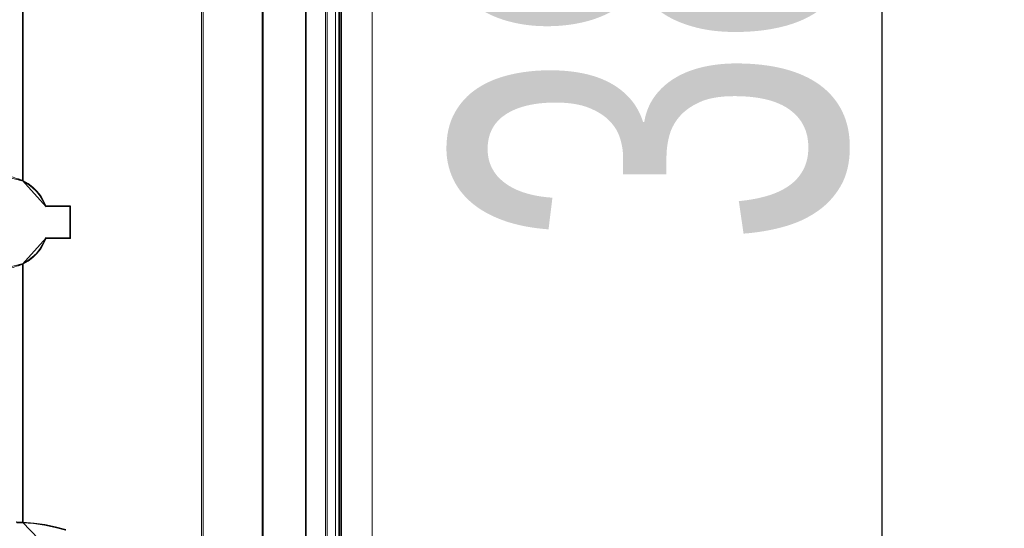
# Model space of a CAD drawing. Header units: millimetres. Extents: x -1290 to 1795, y -4192 to -1311.
# Tile 172 of 256: x 598 to 618, y -3280 to -3270. Entities that reach past the tile are written whole.
import ezdxf

# ---------------------------------------------------------------- set-up
doc = ezdxf.new("R2010")
doc.units = ezdxf.units.MM
doc.layers.add('$EL_istn', color=7, linetype='Continuous', lineweight=15)
doc.layers.add('Aparatura', color=7, linetype='Continuous', lineweight=13)
doc.styles.get("Standard").update_dxf_attribs({"font": 'ARIALN.TTF', "width": 0.8})
doc.dimstyles.new('100', dxfattribs={"dimtxt": 15, "dimasz": 10, "dimexe": 1.25, "dimexo": 0.625, "dimtad": 1, "dimdec": 0, "dimtxsty": 'Standard', "dimblk": 'OBLIQUE', "dimcen": 2.5, "dimadec": 0, "dimazin": 0, "dimtfac": 1, "dimtdec": 0, "dimtmove": 0, "dimatfit": 3, "dimldrblk": 'NONE', "dimfxl": 1, "dimarcsym": 0})

# ---------------------------------------------------------------- blocks, each defined once
blk = doc.blocks.new('_Oblique')
at = {"color": 0, "linetype": 'ByBlock', "lineweight": -2}
blk.add_line((-0.5, -0.5), (0.5, 0.5), dxfattribs=at)
blk = doc.blocks.new('*D42')
at = {"layer": '$EL_istn', "color": 0, "linetype": 'Continuous', "lineweight": -2, "ltscale": 0.1}
for p, q in [((603.973, -3229.971), (616.944, -3229.971)), ((615.694, -3229.971), (615.694, -3307.172)), ((603.412, -3307.172), (616.944, -3307.172))]:
    blk.add_line(p, q, dxfattribs=at)
at = {"layer": 'Defpoints', "color": 0}
for p in [(603.348, -3229.971), (602.787, -3307.172), (615.694, -3307.172)]:
    blk.add_point(p, dxfattribs=at)
at = {"layer": '$EL_istn', "color": 0, "linetype": 'ByBlock', "lineweight": -2, "xscale": 5, "yscale": 5, "zscale": 5}
for p, rotation in [((615.694, -3229.971), 90), ((615.694, -3307.172), 270)]:
    blk.add_blockref('_Oblique', p, dxfattribs=dict(at, rotation=rotation))
at = {"layer": '$EL_istn', "color": 0, "lineweight": 5, "insert": (610.985, -3268.572), "char_height": 8, "attachment_point": 5, "rotation": 90}
blk.add_mtext('386', dxfattribs=at)
blk = doc.blocks.new('_None')

msp = doc.modelspace()

# ---------------------------------------------------------------- linework, layer by layer
at = {"layer": 'Aparatura', "lineweight": 13}
for points in [[(604.631, -3307.174), (604.631, -3229.974), (604.631, -3307.174)], [(604.664, -3307.174), (604.664, -3229.974), (604.664, -3307.174)], [(604.612, -3306.753), (604.612, -3306.753), (604.612, -3268.574), (604.612, -3244.799), (604.612, -3236.052), (604.612, -3232.24), (604.612, -3231.078), (604.612, -3230.611), (604.612, -3230.476), (604.612, -3230.422), (604.612, -3230.406), (604.612, -3230.401), (604.612, -3230.396), (604.612, -3306.753)], [(601.813, -3243.715), (601.813, -3293.433), (603.182, -3293.433), (603.182, -3294.299), (604.631, -3294.294), (604.631, -3242.854), (603.182, -3242.849), (603.182, -3243.715), (601.813, -3243.715)], [(601.813, -3243.715), (601.813, -3293.433), (603.182, -3293.433), (603.182, -3294.299), (604.631, -3294.294), (604.631, -3242.854), (603.182, -3242.849), (603.182, -3243.715), (601.813, -3243.715)], [(601.847, -3243.716), (601.847, -3293.432), (603.215, -3293.432), (603.215, -3294.304), (604.665, -3294.293), (604.665, -3242.855), (603.215, -3242.844), (603.215, -3243.716), (601.847, -3243.716)], [(601.847, -3243.716), (601.847, -3293.432), (603.215, -3293.432), (603.215, -3294.304), (604.665, -3294.293), (604.665, -3242.855), (603.215, -3242.844), (603.215, -3243.716), (601.847, -3243.716)], [(604.344, -3294.294), (604.344, -3242.854), (604.344, -3294.294)], [(604.376, -3294.293), (604.376, -3242.855), (604.376, -3294.293)], [(604.545, -3294.091), (604.545, -3243.057), (521.002, -3243.062), (521.002, -3294.086), (604.545, -3294.091)], [(604.545, -3294.091), (604.545, -3243.057), (521.002, -3243.062), (521.002, -3294.086), (604.545, -3294.091)], [(604.545, -3243.057), (604.545, -3294.091), (604.545, -3243.057)], [(604.545, -3243.057), (604.545, -3294.091), (604.545, -3243.057)], [(604.545, -3243.057), (604.545, -3294.091), (605.291, -3294.091), (605.291, -3243.057), (604.545, -3243.057)], [(604.545, -3243.057), (604.545, -3294.091), (605.291, -3294.091), (605.291, -3243.057), (604.545, -3243.057)], [(605.291, -3294.091), (605.291, -3243.057), (605.291, -3294.091)], [(605.291, -3243.057), (605.291, -3294.091), (605.291, -3243.057)], [(597.681, -3243.715), (597.681, -3266.607), (525.626, -3266.607), (525.626, -3243.715), (521.412, -3243.715), (521.412, -3293.434), (525.626, -3293.434), (525.626, -3270.541), (597.681, -3270.541), (597.681, -3293.434), (601.813, -3293.434), (601.813, -3243.715), (597.681, -3243.715)], [(597.716, -3243.716), (597.716, -3266.612), (525.629, -3266.612), (525.629, -3243.716), (521.416, -3243.716), (521.416, -3293.432), (525.629, -3293.432), (525.629, -3270.537), (597.716, -3270.537), (597.716, -3293.432), (601.847, -3293.432), (601.847, -3243.716), (597.716, -3243.716)], [(601.813, -3243.715), (601.813, -3293.434), (601.813, -3243.715)], [(601.847, -3243.716), (601.847, -3293.432), (601.847, -3243.716)], [(603.049, -3244.543), (603.049, -3244.549), (603.049, -3268.305), (603.049, -3283.421), (603.049, -3288.997), (603.049, -3291.427), (603.049, -3292.169), (603.049, -3292.47), (603.049, -3292.556), (603.049, -3292.589), (603.049, -3292.599), (603.049, -3292.605), (603.049, -3244.543)], [(603.93, -3267.222), (603.93, -3285.574), (603.93, -3267.222)], [(598.156, -3268.566), (598.156, -3273.34), (598.156, -3268.566)], [(598.173, -3273.34), (598.066, -3273.295), (597.966, -3273.257), (597.854, -3273.238), (597.747, -3273.231), (598.173, -3273.34)], [(598.64, -3273.861), (598.59, -3273.75), (598.529, -3273.645), (598.451, -3273.545), (598.362, -3273.461), (598.262, -3273.384), (598.156, -3273.323), (598.64, -3273.861)], [(599.14, -3273.844), (598.623, -3273.844), (599.14, -3273.844)], [(599.123, -3274.512), (599.123, -3274.506), (599.123, -3274.175), (599.123, -3273.971), (599.123, -3273.894), (599.123, -3273.86), (599.123, -3273.849), (599.123, -3273.844), (599.123, -3274.512)], [(598.156, -3275.033), (598.262, -3274.966), (598.362, -3274.894), (598.451, -3274.811), (598.529, -3274.711), (598.59, -3274.606), (598.64, -3274.495), (598.156, -3275.033)], [(599.14, -3274.495), (598.623, -3274.495), (599.14, -3274.495)], [(597.747, -3275.124), (597.854, -3275.118), (597.966, -3275.099), (598.066, -3275.06), (598.173, -3275.016), (597.747, -3275.124)], [(598.156, -3275.016), (598.156, -3280.317), (598.156, -3275.016)], [(598.173, -3280.317), (598.027, -3280.294), (598.173, -3280.317)]]:
    msp.add_lwpolyline(points, close=True, dxfattribs=at)
for points in [[(603.947, -3230.815), (603.947, -3249.547), (603.947, -3267.23), (603.947, -3285.569), (603.947, -3285.569), (603.947, -3295.769), (603.947, -3302.333), (603.947, -3304.758), (603.947, -3305.817), (603.947, -3306.14), (603.947, -3306.269), (603.947, -3306.312), (603.947, -3306.323), (603.947, -3306.333), (603.942, -3306.371), (603.925, -3306.409), (603.904, -3306.446), (603.866, -3306.468), (603.829, -3306.484), (603.791, -3306.489), (586.938, -3306.489), (563.171, -3306.489), (539.135, -3306.489)], [(538.684, -3306.489), (562.677, -3306.489), (563.171, -3306.489), (586.938, -3306.489), (603.791, -3306.489), (603.829, -3306.484), (603.866, -3306.468), (603.904, -3306.446), (603.925, -3306.409), (603.942, -3306.371), (603.947, -3306.333), (603.947, -3306.323), (603.947, -3306.312), (603.947, -3306.269), (603.947, -3306.14), (603.947, -3305.817), (603.947, -3304.758), (603.947, -3302.333), (603.947, -3295.769), (603.947, -3285.569), (603.947, -3285.569), (603.947, -3267.558)], [(603.058, -3283.415), (603.058, -3268.305)], [(603.066, -3268.305), (603.066, -3283.419), (603.066, -3288.994), (603.066, -3291.424), (603.066, -3292.166), (603.066, -3292.467), (603.066, -3292.554), (603.066, -3292.586), (603.066, -3292.597), (603.066, -3292.602), (603.066, -3293.14), (603.072, -3293.666), (603.082, -3294.172), (603.098, -3294.65), (603.115, -3295.086), (603.131, -3295.478), (603.158, -3295.908), (603.158, -3295.914), (603.158, -3298.489)], [(603.066, -3283.421), (603.066, -3268.305)], [(561.307, -3307.172), (588.002, -3307.172), (597.839, -3307.172), (602.131, -3307.172), (603.442, -3307.172), (603.968, -3307.172), (604.124, -3307.172), (604.183, -3307.172), (604.199, -3307.172), (604.205, -3307.172), (604.21, -3307.172), (604.275, -3307.167), (604.339, -3307.15), (604.398, -3307.124), (604.457, -3307.091), (604.506, -3307.048), (604.549, -3307), (604.581, -3306.941), (604.608, -3306.882), (604.624, -3306.817), (604.629, -3306.753), (604.629, -3306.753), (604.629, -3268.574)], [(598.062, -3273.294), (598.165, -3273.331), (598.165, -3268.574)], [(598.07, -3273.297), (598.173, -3273.335), (598.173, -3268.574)], [(598.156, -3268.574), (598.156, -3273.333), (598.258, -3273.392), (598.355, -3273.467), (598.442, -3273.548), (598.517, -3273.645), (598.576, -3273.747), (598.625, -3273.855), (599.126, -3273.855), (599.126, -3273.86), (599.126, -3273.871), (599.126, -3273.903), (599.126, -3273.978), (599.126, -3274.177), (599.126, -3274.5), (599.126, -3274.505), (598.625, -3274.505), (598.576, -3274.613), (598.517, -3274.715), (598.442, -3274.812), (598.355, -3274.892), (598.258, -3274.962), (598.156, -3275.027), (598.156, -3280.313), (598.382, -3280.329), (598.603, -3280.361), (598.824, -3280.404), (599.035, -3280.463)], [(598.164, -3268.574), (598.164, -3273.331), (598.266, -3273.39), (598.363, -3273.466), (598.449, -3273.546), (598.524, -3273.643), (598.583, -3273.745), (598.632, -3273.853), (599.131, -3273.853), (599.131, -3273.858), (599.131, -3273.869), (599.131, -3273.901), (599.131, -3273.976), (599.131, -3274.175), (599.131, -3274.498), (599.131, -3274.503), (598.632, -3274.503), (598.583, -3274.611), (598.524, -3274.713), (598.449, -3274.81), (598.363, -3274.89), (598.266, -3274.96), (598.164, -3275.025), (598.164, -3280.308), (598.39, -3280.325), (598.61, -3280.357), (598.83, -3280.4), (599.04, -3280.459)], [(598.064, -3275.07), (598.167, -3275.032), (598.27, -3274.967), (598.367, -3274.897), (598.453, -3274.815), (598.529, -3274.718), (598.589, -3274.614), (598.637, -3274.506), (599.14, -3274.506), (599.14, -3274.501), (599.14, -3274.175), (599.14, -3273.974), (599.14, -3273.899), (599.14, -3273.866), (599.14, -3273.855), (599.14, -3273.85), (598.637, -3273.85), (598.589, -3273.741), (598.529, -3273.638), (598.453, -3273.541), (598.367, -3273.459), (598.27, -3273.383), (598.167, -3273.324), (598.064, -3273.286)], [(598.036, -3280.303), (598.165, -3280.309), (598.165, -3275.025), (598.062, -3275.062)], [(598.043, -3280.311), (598.173, -3280.317), (598.173, -3275.029), (598.07, -3275.067)], [(599.044, -3280.451), (598.834, -3280.391), (598.614, -3280.348), (598.393, -3280.316), (598.167, -3280.3), (598.038, -3280.294)], [(599.036, -3280.451), (598.826, -3280.392), (598.604, -3280.348), (598.383, -3280.316), (598.156, -3280.3), (601.315, -3283.585)]]:
    msp.add_lwpolyline(points, dxfattribs=at)

# ---------------------------------------------------------------- dimensions: what is measured, and where the dimension line sits
at = {"layer": '$EL_istn', "linetype": 'Continuous', "lineweight": 5, "ltscale": 0.1}
dim = msp.add_linear_dim(base=(615.694, -3307.172), p1=(603.348, -3229.971), p2=(602.787, -3307.172), angle=90, dimstyle='100', override={"dimtxt": 8, "dimasz": 5, "dimlfac": 5, "dimtxsty": 'Standard', "dimldrblk": 'None', "dimfxl": 35}, dxfattribs=at)
dim.commit()
dim.dimension.update_dxf_attribs({"geometry": '*D42', "text_midpoint": (610.985, -3268.572)})

doc.saveas('drawing.dxf')
